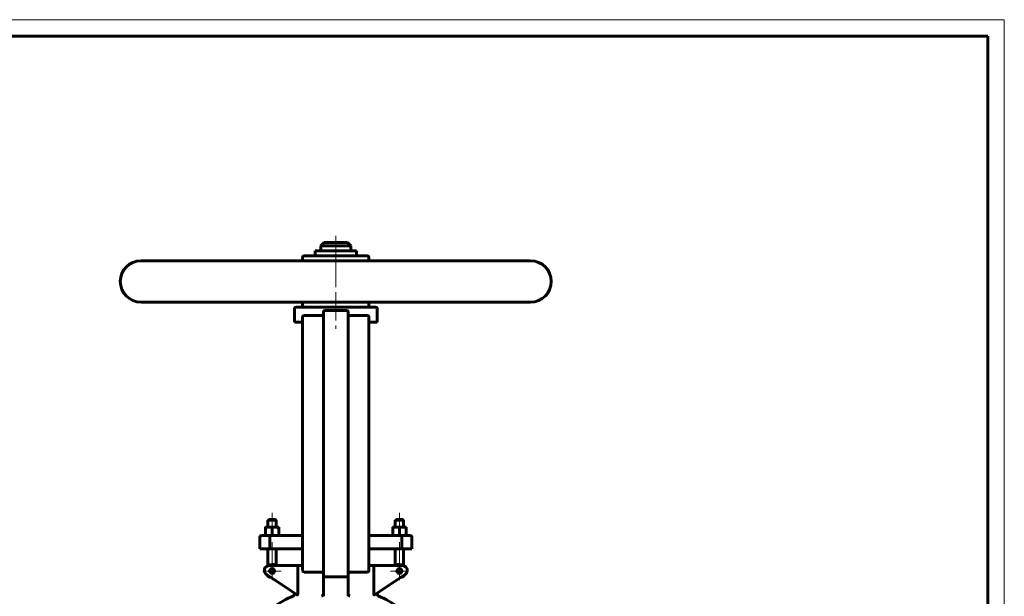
# Model space of a CAD drawing. Header units: millimetres. Extents: x 0 to 594, y 0 to 420.
# Tile 4 of 4: x 297 to 594, y 246 to 420. Entities that reach past the tile are written whole.
import ezdxf

# ---------------------------------------------------------------- set-up
doc = ezdxf.new("R2010")
doc.units = ezdxf.units.MM
for name, pattern in [('K5LT_AXLED', [12, 7.5, -1.5, 1.5, -1.5]), ('K5LT_BASIC', [0]), ('K5LT_THIN', [0])]:
    doc.linetypes.add(name, pattern=pattern)
doc.layers.add('Системный слой (1)', color=251, linetype='Continuous', true_color=0x6c6c6c)

# ---------------------------------------------------------------- blocks, each defined once
blk = doc.blocks.new('U19')
at = {"layer": 'Системный слой (1)', "color": 143, "linetype": 'K5LT_BASIC', "lineweight": 60, "true_color": 0x33acca}
for start, end in [(113.1998, 125.6514), (54.3486, 66.8002)]:
    blk.add_arc((392.35, 216.42), 32.5, start, end, dxfattribs=at)
blk = doc.blocks.new('U23')
at = {"layer": 'Системный слой (1)', "color": 143, "linetype": 'K5LT_BASIC', "lineweight": 60, "true_color": 0x33acca}
for p, q in [((386.1, 350.33), (386.21, 350.33)), ((386.21, 350.33), (398.6, 350.33))]:
    blk.add_line(p, q, dxfattribs=at)
blk = doc.blocks.new('U28')
at = {"layer": 'Системный слой (1)', "color": 143, "linetype": 'K5LT_BASIC', "lineweight": 60, "true_color": 0x33acca}
for p, q in [((382.35, 347.33), (381.28, 347.33)), ((451.1, 347.33), (402.35, 347.33))]:
    blk.add_line(p, q, dxfattribs=at)
blk = doc.blocks.new('U31')
at = {"layer": 'Системный слой (1)', "color": 30, "linetype": 'K5LT_AXLED', "lineweight": 18, "true_color": 0xff8000}
for q in [(373.14, 256.53), (370.39, 253.78), (375.89, 253.78), (373.14, 251.03)]:
    blk.add_line((373.14, 253.78), q, dxfattribs=at)
blk = doc.blocks.new('U33')
at = {"layer": 'Системный слой (1)', "color": 30, "linetype": 'K5LT_AXLED', "lineweight": 18, "true_color": 0xff8000}
for q in [(411.56, 256.53), (408.81, 253.78), (414.31, 253.78), (411.56, 251.03)]:
    blk.add_line((411.56, 253.78), q, dxfattribs=at)
blk = doc.blocks.new('U35')
at = {"color": 7, "linetype": 'K5LT_THIN', "lineweight": 18, "true_color": 0xffffff}
for p, q in [((0, 420), (594, 420)), ((594, 420), (594, 0))]:
    blk.add_line(p, q, dxfattribs=at)
at = {"color": 143, "linetype": 'K5LT_BASIC', "lineweight": 60, "true_color": 0x33acca}
for p, q in [((20, 415), (589, 415)), ((589, 415), (589, 5))]:
    blk.add_line(p, q, dxfattribs=at)

msp = doc.modelspace()

# ---------------------------------------------------------------- linework, layer by layer
at = {"layer": 'Системный слой (1)', "color": 30, "linetype": 'K5LT_AXLED', "lineweight": 18, "true_color": 0xff8000}
for p, q in [((392.3485, 354.8308), (392.3485, 345.3308)), ((392.3485, 346.8308), (392.3485, 335.3308)), ((392.3485, 336.8308), (392.3485, 326.8308)), ((373.1413, 271.3308), (373.1413, 265.0058)), ((411.5557, 271.3308), (411.5557, 265.0058)), ((373.1413, 262.4558), (373.1413, 253.3366)), ((411.5557, 262.4558), (411.5557, 253.3366))]:
    msp.add_line(p, q, dxfattribs=at)
at = {"layer": 'Системный слой (1)', "color": 143, "linetype": 'K5LT_BASIC', "lineweight": 60, "true_color": 0x33acca}
for p, q in [((388.8485, 352.8308), (387.8485, 351.8308)), ((387.8485, 351.8308), (396.8485, 351.8308)), ((387.8485, 350.3308), (387.8485, 351.8308)), ((395.8485, 352.8308), (388.8485, 352.8308)), ((395.8485, 352.8308), (396.8485, 351.8308)), ((396.8485, 350.3308), (396.8485, 351.8308)), ((382.3485, 347.3308), (382.3485, 348.3308)), ((401.8485, 348.8308), (382.8485, 348.8308)), ((386.0985, 348.8308), (386.0985, 350.3308)), ((398.5985, 348.8308), (398.5985, 350.3308)), ((402.3485, 347.3308), (402.3485, 348.3308)), ((333.5985, 347.3308), (451.0985, 347.3308)), ((451.0985, 334.8308), (333.5985, 334.8308)), ((379.8485, 328.8308), (379.8485, 332.8308)), ((404.3485, 333.3308), (380.3485, 333.3308)), ((382.3485, 333.8308), (382.3485, 334.8308)), ((402.3485, 333.8308), (402.3485, 334.8308)), ((404.8485, 328.8308), (404.8485, 332.8308)), ((382.3485, 330.3308), (382.3485, 324.8308)), ((388.0985, 330.8308), (382.8485, 330.8308)), ((388.5985, 331.8308), (388.5985, 324.8308)), ((389.0985, 332.3308), (395.5985, 332.3308)), ((396.0985, 324.8308), (396.0985, 331.8308)), ((401.8485, 330.8308), (396.5985, 330.8308)), ((402.3485, 324.8308), (402.3485, 330.3308)), ((382.3485, 328.8308), (379.8485, 328.8308)), ((404.8485, 328.8308), (402.3485, 328.8308)), ((382.3485, 324.8308), (382.3485, 259.4558)), ((388.5985, 324.8308), (388.5985, 259.4558)), ((396.0985, 259.4558), (396.0985, 324.8308)), ((402.3485, 259.4558), (402.3485, 324.8308)), ((372.1413, 269.3308), (371.8913, 269.0808)), ((371.8913, 267.0058), (371.8913, 269.0808)), ((371.8913, 269.0808), (374.3913, 269.0808)), ((374.1413, 269.3308), (372.1413, 269.3308)), ((374.1413, 269.3308), (374.3913, 269.0808)), ((374.3913, 267.0058), (374.3913, 269.0808)), ((410.5557, 269.3308), (410.3057, 269.0808)), ((410.3057, 269.0808), (412.8057, 269.0808)), ((410.3057, 267.0058), (410.3057, 269.0808)), ((412.5557, 269.3308), (410.5557, 269.3308)), ((412.5557, 269.3308), (412.8057, 269.0808)), ((412.8057, 267.0058), (412.8057, 269.0808)), ((372.5227, 264.4558), (369.8913, 264.4558)), ((371.1413, 266.8272), (371.1413, 267.0058)), ((371.1413, 267.0058), (372.1413, 267.0058)), ((371.1413, 264.6344), (371.1413, 266.8272)), ((371.1413, 264.4558), (371.1413, 264.6344)), ((372.1413, 267.0058), (374.1413, 267.0058)), ((382.3485, 264.4558), (372.5227, 264.4558)), ((373.1413, 264.6344), (373.1413, 266.8272)), ((374.1413, 267.0058), (375.1413, 267.0058)), ((375.1413, 267.0058), (375.1413, 266.8272)), ((375.1413, 264.6344), (375.1413, 266.8272)), ((375.1413, 264.6344), (375.1413, 264.4558)), ((412.1743, 264.4558), (402.3485, 264.4558)), ((409.5557, 267.0058), (409.5557, 266.8272)), ((410.5557, 267.0058), (409.5557, 267.0058)), ((409.5557, 264.6344), (409.5557, 266.8272)), ((409.5557, 264.6344), (409.5557, 264.4558)), ((412.5557, 267.0058), (410.5557, 267.0058)), ((411.5557, 264.6344), (411.5557, 266.8272)), ((414.8057, 264.4558), (412.1743, 264.4558)), ((413.5557, 267.0058), (412.5557, 267.0058)), ((413.5557, 266.8272), (413.5557, 267.0058)), ((413.5557, 264.6344), (413.5557, 266.8272)), ((413.5557, 264.4558), (413.5557, 264.6344)), ((369.3913, 260.4558), (369.3913, 263.9558)), ((372.4092, 260.4558), (372.4092, 263.9558)), ((412.2878, 260.4558), (412.2878, 263.9558)), ((415.3057, 260.4558), (415.3057, 263.9558)), ((369.3913, 260.4558), (372.4092, 260.4558)), ((371.8913, 255.3983), (371.8913, 260.4558)), ((372.4092, 260.4558), (382.3485, 260.4558)), ((374.3913, 255.4558), (374.3913, 260.4558)), ((382.3485, 259.4558), (382.3485, 253.9558)), ((388.5985, 259.4558), (388.5985, 252.4961)), ((396.0985, 252.4961), (396.0985, 259.4558)), ((402.3485, 260.4558), (412.2878, 260.4558)), ((402.3485, 253.9558), (402.3485, 259.4558)), ((410.3057, 255.4558), (410.3057, 260.4558)), ((412.2878, 260.4558), (415.3057, 260.4558)), ((412.8057, 255.3983), (412.8057, 260.4558)), ((381.2242, 255.4558), (372.3026, 255.4558)), ((382.3485, 255.4558), (381.2242, 255.4558)), ((403.4728, 255.4558), (402.3485, 255.4558)), ((412.3943, 255.4558), (403.4728, 255.4558)), ((371.4706, 252.7077), (380.6551, 246.5847)), ((380.892, 254.9558), (380.892, 247.0277)), ((382.8485, 253.4558), (388.0985, 253.4558)), ((388.5985, 252.4961), (388.5985, 246.2329)), ((396.0985, 246.2329), (396.0985, 252.4961)), ((396.5985, 253.4558), (401.8485, 253.4558)), ((403.8049, 247.0277), (403.8049, 254.9558)), ((404.0419, 246.5847), (413.2264, 252.7077)), ((389.0985, 252.0607), (395.5985, 252.0607)), ((379.8485, 246.7535), (379.8485, 247.1225)), ((404.8485, 246.7535), (404.8485, 247.1225))]:
    msp.add_line(p, q, dxfattribs=at)
for centre in [(373.1413, 253.7753), (411.5557, 253.7753)]:
    msp.add_circle(centre, 0.75, dxfattribs=at)
for centre, radius, start, end in [((382.8485, 348.3308), 0.5, 90, 180), ((401.8485, 348.3308), 0.5, 0, 90), ((333.5985, 341.0808), 6.25, 90, 270), ((451.0985, 341.0808), 6.25, 270, 90), ((380.3485, 332.8308), 0.5, 90, 180), ((382.8485, 333.8308), 0.5, 180, 270), ((401.8485, 333.8308), 0.5, 270, 0), ((404.3485, 332.8308), 0.5, 0, 90), ((382.8485, 330.3308), 0.5, 90, 180), ((388.0985, 331.3308), 0.5, 270, 0), ((389.0985, 331.8308), 0.5, 90, 180), ((395.5985, 331.8308), 0.5, 0, 90), ((396.5985, 331.3308), 0.5, 180, 270), ((401.8485, 330.3308), 0.5, 0, 90), ((369.8913, 263.9558), 0.5, 90, 180), ((414.8057, 263.9558), 0.5, 0, 90), ((372.3026, 253.9558), 1.5, 90, 236.309932), ((373.1413, 253.7753), 2, 57.164742, 124.279557), ((411.5557, 253.7753), 2, 55.720443, 122.835258), ((412.3943, 253.9558), 1.5, 303.690068, 90), ((373.1413, 253.7753), 2, 211.432739, 261.144264), ((382.8485, 253.9558), 0.5, 180, 270), ((388.0985, 252.9558), 0.5, 0, 90), ((396.5985, 252.9558), 0.5, 90, 180), ((401.8485, 253.9558), 0.5, 270, 0), ((411.5557, 253.7753), 2, 278.855736, 328.567261), ((379.3485, 246.7535), 0.5, 293.199843, 0), ((405.3485, 246.7535), 0.5, 180, 246.800157)]:
    msp.add_arc(centre, radius, start, end, dxfattribs=at)
for points in [[(372.1413, 267.0058), (371.6772, 267.0058), (371.1413, 266.8272)], [(371.1413, 264.6344), (371.6772, 264.4558), (372.1413, 264.4558)], [(373.1413, 266.8272), (372.6054, 267.0058), (372.1413, 267.0058)], [(372.1413, 264.4558), (372.6054, 264.4558), (373.1413, 264.6344)], [(374.1413, 267.0058), (373.6772, 267.0058), (373.1413, 266.8272)], [(373.1413, 264.6344), (373.6772, 264.4558), (374.1413, 264.4558)], [(375.1413, 266.8272), (374.6054, 267.0058), (374.1413, 267.0058)], [(374.1413, 264.4558), (374.6054, 264.4558), (375.1413, 264.6344)], [(409.5557, 266.8272), (410.0916, 267.0058), (410.5557, 267.0058)], [(410.5557, 264.4558), (410.0916, 264.4558), (409.5557, 264.6344)], [(410.5557, 267.0058), (411.0198, 267.0058), (411.5557, 266.8272)], [(411.5557, 264.6344), (411.0198, 264.4558), (410.5557, 264.4558)], [(411.5557, 266.8272), (412.0916, 267.0058), (412.5557, 267.0058)], [(412.5557, 264.4558), (412.0916, 264.4558), (411.5557, 264.6344)], [(412.5557, 267.0058), (413.0198, 267.0058), (413.5557, 266.8272)], [(413.5557, 264.6344), (413.0198, 264.4558), (412.5557, 264.4558)]]:
    msp.add_rational_spline(points, [1, 1.0379548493, 1], degree=2, dxfattribs=at)
for points, knots in [([(372.5227, 264.4558), (372.5224, 264.4558), (372.5222, 264.4558), (372.5069, 264.4553), (372.4921, 264.4417), (372.4648, 264.3902), (372.4524, 264.3533), (372.4316, 264.2606), (372.4233, 264.2058), (372.4121, 264.0853), (372.4092, 264.0209), (372.4092, 263.9558)], [-0.000731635, -0.000731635, -0.000731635, -0.000731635, 0, 0, 0.039714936, 0.039714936, 0.078794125, 0.078794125, 0.117850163, 0.117850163, 0.156894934, 0.156894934, 0.156894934, 0.156894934]), ([(412.1743, 264.4558), (412.1745, 264.4558), (412.1748, 264.4558), (412.19, 264.4553), (412.2048, 264.4417), (412.2322, 264.3902), (412.2446, 264.3533), (412.2654, 264.2606), (412.2736, 264.2058), (412.2849, 264.0853), (412.2878, 264.0209), (412.2878, 263.9558)], [-0.314521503, -0.314521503, -0.314521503, -0.314521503, -0.313789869, -0.313789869, -0.274074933, -0.274074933, -0.234995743, -0.234995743, -0.195939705, -0.195939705, -0.156894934, -0.156894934, -0.156894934, -0.156894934]), ([(381.2242, 255.4558), (381.2237, 255.4558), (381.2232, 255.4558), (381.1935, 255.4556), (381.1643, 255.4498), (381.1082, 255.427), (381.0813, 255.4102), (381.0207, 255.3571), (380.9886, 255.3158), (380.9396, 255.2211), (380.9215, 255.1711), (380.898, 255.0648), (380.892, 255.0108), (380.892, 254.9558)], [-0.347539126, -0.347539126, -0.347539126, -0.347539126, -0.346999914, -0.346999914, -0.315633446, -0.315633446, -0.284952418, -0.284952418, -0.242584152, -0.242584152, -0.206681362, -0.206681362, -0.173499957, -0.173499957, -0.173499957, -0.173499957]), ([(403.4728, 255.4558), (403.4733, 255.4558), (403.4738, 255.4558), (403.5035, 255.4556), (403.5327, 255.4498), (403.5887, 255.427), (403.6157, 255.4102), (403.6763, 255.3571), (403.7083, 255.3158), (403.7573, 255.2211), (403.7755, 255.1711), (403.799, 255.0648), (403.8049, 255.0108), (403.8049, 254.9558)], [-0.000539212, -0.000539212, -0.000539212, -0.000539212, 0, 0, 0.031366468, 0.031366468, 0.062047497, 0.062047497, 0.104415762, 0.104415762, 0.140318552, 0.140318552, 0.173499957, 0.173499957, 0.173499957, 0.173499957]), ([(388.5985, 252.4961), (388.5985, 252.4954), (388.5985, 252.4948), (388.5987, 252.4505), (388.606, 252.4071), (388.6347, 252.3248), (388.6557, 252.2857), (388.7165, 252.2076), (388.7588, 252.1692), (388.8526, 252.113), (388.8998, 252.0928), (388.9987, 252.0671), (389.0481, 252.0607), (389.0985, 252.0607)], [-0.368674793, -0.368674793, -0.368674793, -0.368674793, -0.368074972, -0.368074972, -0.328946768, -0.328946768, -0.2914518, -0.2914518, -0.248490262, -0.248490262, -0.214512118, -0.214512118, -0.184037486, -0.184037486, -0.184037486, -0.184037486]), ([(396.0985, 252.4961), (396.0985, 252.4954), (396.0985, 252.4948), (396.0983, 252.4505), (396.091, 252.4071), (396.0622, 252.3248), (396.0412, 252.2857), (395.9804, 252.2076), (395.9381, 252.1692), (395.8444, 252.113), (395.7972, 252.0928), (395.6982, 252.0671), (395.6489, 252.0607), (395.5985, 252.0607)], [-0.00059982, -0.00059982, -0.00059982, -0.00059982, 0, 0, 0.039128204, 0.039128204, 0.076623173, 0.076623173, 0.119584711, 0.119584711, 0.153562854, 0.153562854, 0.184037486, 0.184037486, 0.184037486, 0.184037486]), ([(380.6551, 246.5847), (380.6598, 246.5816), (380.6647, 246.5792), (380.6886, 246.5709), (380.7111, 246.5729), (380.7602, 246.5946), (380.785, 246.6131), (380.8263, 246.6609), (380.8441, 246.6894), (380.8596, 246.7338), (380.8624, 246.7435), (380.8647, 246.7535)], [0.406068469, 0.406068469, 0.406068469, 0.406068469, 0.415809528, 0.415809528, 0.450683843, 0.450683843, 0.484242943, 0.484242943, 0.513869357, 0.513869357, 0.521828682, 0.521828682, 0.521828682, 0.521828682]), ([(380.892, 247.0277), (380.892, 246.9577), (380.8873, 246.8822), (380.873, 246.7931), (380.8691, 246.7728), (380.8647, 246.7535)], [0.3484887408, 0.3484887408, 0.3484887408, 0.3484887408, 0.3904930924, 0.3904930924, 0.4033672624, 0.4033672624, 0.4033672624, 0.4033672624]), ([(388.1629, 246.294), (388.1636, 246.2943), (388.1643, 246.2946), (388.2132, 246.3142), (388.2605, 246.34), (388.3489, 246.4027), (388.3903, 246.4394), (388.4725, 246.531), (388.5117, 246.5882), (388.5571, 246.684), (388.57, 246.7184), (388.5796, 246.7535)], [-0.355270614, -0.355270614, -0.355270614, -0.355270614, -0.354719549, -0.354719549, -0.318519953, -0.318519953, -0.283277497, -0.283277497, -0.241349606, -0.241349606, -0.219126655, -0.219126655, -0.219126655, -0.219126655]), ([(388.5796, 246.7535), (388.5828, 246.7654), (388.5856, 246.7774), (388.5951, 246.825), (388.5985, 246.8612), (388.5985, 246.8974)], [0.4716874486, 0.4716874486, 0.4716874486, 0.4716874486, 0.4791262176, 0.4791262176, 0.5009486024, 0.5009486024, 0.5009486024, 0.5009486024]), ([(396.0985, 246.8974), (396.0985, 246.8787), (396.0994, 246.8599), (396.1042, 246.8115), (396.1096, 246.7821), (396.1174, 246.7535)], [0.1740714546, 0.1740714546, 0.1740714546, 0.1740714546, 0.1853572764, 0.1853572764, 0.2033012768, 0.2033012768, 0.2033012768, 0.2033012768]), ([(396.5341, 246.294), (396.5334, 246.2943), (396.5326, 246.2946), (396.4615, 246.3231), (396.3929, 246.3654), (396.2777, 246.4669), (396.2291, 246.5233), (396.1586, 246.6387), (396.1335, 246.6946), (396.1175, 246.7532), (396.1174, 246.7534), (396.1174, 246.7535)], [-0.355253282, -0.355253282, -0.355253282, -0.355253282, -0.354702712, -0.354702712, -0.301822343, -0.301822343, -0.256042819, -0.256042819, -0.219305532, -0.219305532, -0.21919518, -0.21919518, -0.21919518, -0.21919518]), ([(403.8323, 246.7535), (403.8276, 246.7738), (403.8236, 246.7951), (403.8095, 246.8845), (403.8049, 246.9588), (403.8049, 247.0277)], [0.28953497, 0.28953497, 0.28953497, 0.28953497, 0.3030255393, 0.3030255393, 0.3443548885, 0.3443548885, 0.3443548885, 0.3443548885]), ([(403.8323, 246.7535), (403.8364, 246.7359), (403.842, 246.7192), (403.8623, 246.6733), (403.8799, 246.6486), (403.921, 246.6056), (403.9461, 246.5889), (403.9946, 246.5715), (404.0164, 246.5716), (404.0369, 246.5817), (404.0394, 246.5831), (404.0419, 246.5847)], [1.089741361, 1.089741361, 1.089741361, 1.089741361, 1.104376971, 1.104376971, 1.133060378, 1.133060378, 1.167880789, 1.167880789, 1.203524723, 1.203524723, 1.208635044, 1.208635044, 1.208635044, 1.208635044])]:
    msp.add_open_spline(points, degree=3, knots=knots, dxfattribs=at)

# ---------------------------------------------------------------- block references
msp.add_blockref('U35', (0, 0))
at = {"layer": 'Системный слой (1)'}
for name in ['U23', 'U28', 'U31', 'U33', 'U19']:
    msp.add_blockref(name, (0, 0), dxfattribs=at)

doc.saveas('drawing.dxf')
